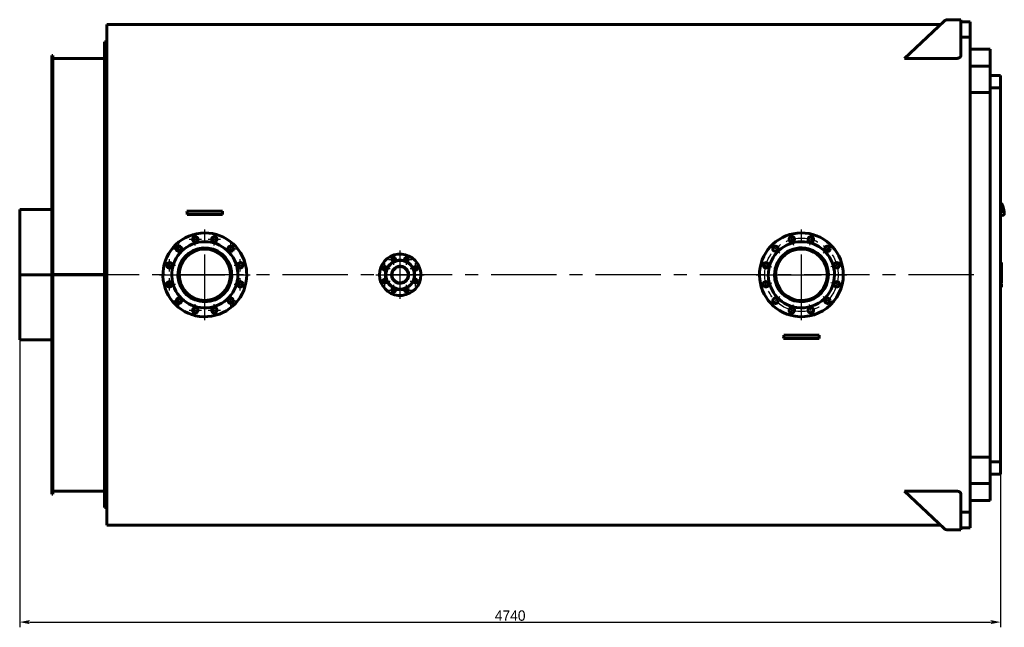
# Model space of a CAD drawing. Header units: millimetres. Extents: x 0 to 5423, y -200 to 841.
# Tile 6 of 6: x 4947 to 5423, y -170 to 123. Entities that reach past the tile are written whole.
import ezdxf

# ---------------------------------------------------------------- set-up
doc = ezdxf.new("R2010")
doc.units = ezdxf.units.MM
for name, pattern in [('CENTER_per16_scale0.498956', [25.346941, 15.841838, -3.168368, 3.168368, -3.168368]), ('CENTER_per1_scale0.354331', [18, 11.25, -2.25, 2.25, -2.25]), ('CENTER_per1_scale0.511811', [26, 16.25, -3.25, 3.25, -3.25]), ('CENTER_per4_scale0.984252', [50, 31.25, -6.25, 6.25, -6.25]), ('CENTER_per53_scale0.992553', [50.421687, 31.513554, -6.302711, 6.302711, -6.302711]), ('CENTER_per8_scale0.996555', [50.625, 31.640625, -6.328125, 6.328125, -6.328125])]:
    doc.linetypes.add(name, pattern=pattern)
doc.styles.add('TextStyle_1', font='T-FLEX Type A.TTF', dxfattribs={"height": 5})
doc.dimstyles.new('DIM_ST_1', dxfattribs={"dimtxt": 5, "dimasz": 5, "dimexe": 2.5, "dimexo": 0, "dimtad": 1, "dimlfac": 10, "dimrnd": 0.01, "dimdsep": 46, "dimtxsty": 'TextStyle_1', "dimblk": 'Arrow_3_C7_Status', "dimcen": 0.09, "dimclrd": 7, "dimclre": 7, "dimclrt": 7, "dimazin": 0, "dimtfac": 1, "dimtdec": 0, "dimtmove": 0, "dimatfit": 0, "dimldrblk": 'NONE', "dimfxl": 1, "dimtvp": 1, "dimtolj": 1, "dimarcsym": 0})

# ---------------------------------------------------------------- blocks, each defined once
blk = doc.blocks.new('Arrow_3_C7_Status')
at = {"color": 7, "linetype": 'Continuous', "lineweight": 0}
blk.add_line((-1, 0), (-0.8, 0), dxfattribs=at)
at = {"color": 7}
blk.add_solid([(-1, -0.2), (0, 0), (-0.8, 0), (-1, 0.2)], dxfattribs=at)
blk = doc.blocks.new('*D14')
at = {"color": 7, "lineweight": -2}
for p, q in [((-237.99, 0), (-237.99, -170.32)), ((236.21, -90.31), (236.21, -170.32)), ((-232.99, -167.82), (231.21, -167.82))]:
    blk.add_line(p, q, dxfattribs=at)
at = {"layer": 'Defpoints', "color": 0}
for p in [(-237.99, 0), (236.21, -90.31), (236.21, -167.82)]:
    blk.add_point(p, dxfattribs=at)
at = {"color": 7, "lineweight": -2, "xscale": 5, "yscale": 5, "zscale": 5}
for p, rotation in [((-237.99, -167.82), 180), ((236.21, -167.82), 360)]:
    blk.add_blockref('Arrow_3_C7_Status', p, dxfattribs=dict(at, rotation=rotation))
at = {"color": 7, "insert": (-0.89, -164.69), "char_height": 5, "attachment_point": 5, "style": 'TextStyle_1'}
blk.add_mtext('\\A1;4740{\\H0.5x;\\S^ ;}', dxfattribs=at)
blk = doc.blocks.new('_None')
blk = doc.blocks.new('Проекция_4')
at = {"color": 7, "linetype": 'Continuous', "lineweight": 60}
for p, q in [((207.228, 121), (-195.887, 121)), ((-195.887, 121), (-195.887, -121)), ((189.7368, 104.4988), (208.8906, 122.5685)), ((214.613, 123.25), (210.6062, 123.25)), ((217.013, 123.25), (214.613, 123.25)), ((217.013, 123.25), (217.013, 105.8633)), ((217.013, 122.25), (221.513, 122.25)), ((221.513, 114.75), (221.513, 122.25)), ((217.013, 114.75), (221.513, 114.75)), ((221.513, 114.75), (221.513, -114.75)), ((-196.987, -112.5), (-196.987, 112.5)), ((-195.887, 112.5), (-196.987, 112.5)), ((-222.487, 68.7054), (-222.487, 106)), ((-221.987, 106), (-222.487, 106)), ((-221.987, 68.7054), (-221.987, 106)), ((231.213, 109), (221.513, 109)), ((231.213, 100.7774), (231.213, 109)), ((-196.987, 104.5), (-221.987, 104.5)), ((189.7368, 104.4988), (214.613, 104.4988)), ((231.213, 100.7774), (221.513, 100.7774)), ((231.213, 88.0405), (231.213, 100.7774)), ((231.213, 96.3), (236.213, 96.3)), ((236.213, 96.3), (236.213, 90.2914)), ((231.213, 88.0405), (221.513, 88.0405)), ((236.213, 90.2914), (231.213, 90.2914)), ((231.213, 88.0405), (231.213, -88.0405)), ((236.213, -90.314), (236.213, 90.2914)), ((-222.487, 68.7054), (-222.487, 66.9463)), ((-222.487, 61.9463), (-222.487, 66.9463)), ((-222.487, 66.9463), (-221.987, 66.9463)), ((-221.987, 68.7054), (-221.987, 66.9463)), ((-221.987, 61.9463), (-221.987, 66.9463)), ((-222.487, 51.2345), (-222.487, 61.9463)), ((-221.987, 51.2345), (-221.987, 61.9463)), ((-222.487, 48.9266), (-222.487, 51.2345)), ((-222.487, -48.9266), (-222.487, 48.9266)), ((-221.987, 51.2345), (-221.987, 48.9266)), ((-221.987, -48.9266), (-221.987, 48.9266)), ((236.2858, 34.5115), (236.213, 34.4946)), ((236.3174, 34.4111), (236.2779, 34.4532)), ((236.4292, 34.4122), (236.3507, 34.4977)), ((236.3996, 34.4062), (236.4139, 34.4116)), ((236.46, 34.3963), (236.4572, 34.3962)), ((-237.987, 0.0027), (-237.987, 31.5)), ((-222.487, 31.5), (-237.987, 31.5)), ((-155.3535, 30.8), (-157.1095, 30.8)), ((-155.3535, 29.2), (-157.0284, 29.2)), ((-141.6205, 30.8), (-155.3535, 30.8)), ((-141.6205, 29.2), (-155.3535, 29.2)), ((-139.8644, 30.8), (-141.6205, 30.8)), ((-139.9456, 29.2), (-141.6205, 29.2)), ((236.213, 28.5405), (237.5969, 28.8616)), ((237.5783, 28.9663), (237.5613, 28.9111)), ((237.6796, 29.0125), (237.6468, 28.9011)), ((237.6469, 28.9024), (237.6792, 29.0118)), ((237.6501, 29.0065), (237.6654, 29.0071)), ((237.6654, 29.0071), (237.6796, 29.0125)), ((237.6976, 29.0401), (237.7024, 29.0419)), ((236.633, 5.9494), (236.213, 5.9494)), ((236.633, 4.6891), (236.633, 5.9494)), ((-237.987, 0.0027), (-237.987, 0.0027)), ((-237.987, 0.0027), (-222.487, 0.0027)), ((-237.987, 0.0027), (-222.487, 0.0027)), ((-237.987, 0.0027), (-237.987, -0.0027)), ((-196.987, 0.0912), (-221.987, 0.0912)), ((-196.987, 0.0908), (-221.987, 0.0908)), ((236.633, 4.0785), (236.213, 4.0785)), ((236.633, 4.0773), (236.213, 4.0773)), ((236.633, 4.0566), (236.213, 4.0566)), ((236.633, 3.8218), (236.213, 3.8218)), ((236.633, 2.8748), (236.213, 2.8748)), ((236.633, 2.6793), (236.213, 2.6793)), ((236.633, 2.6013), (236.213, 2.6013)), ((236.633, 1.7598), (236.213, 1.7598)), ((236.633, 4.0785), (236.633, 4.6891)), ((236.633, 4.0773), (236.633, 4.0775)), ((236.633, 4.0566), (236.633, 4.0773)), ((236.633, 2.8748), (236.633, 3.8218)), ((236.633, 2.6793), (236.633, 2.8748)), ((236.633, 2.6023), (236.633, 2.6783)), ((236.633, 2.5601), (236.633, 2.6013)), ((236.633, 1.9999), (236.633, 2.5601)), ((236.633, 1.9367), (236.633, 1.9999)), ((236.633, 1.7618), (236.633, 1.9367)), ((236.633, 1.7198), (236.633, 1.7598)), ((236.633, 1.1565), (236.633, 1.7198)), ((236.633, 1.0947), (236.633, 1.1565)), ((236.633, 0.911), (236.633, 1.0947)), ((236.633, 0.8291), (236.633, 0.9098)), ((236.633, 0.0541), (236.633, 0.8291)), ((236.633, -0.3822), (236.633, 0.0541)), ((-237.987, -31.5), (-237.987, -0.0027)), ((-237.987, -0.0027), (-237.987, -0.0027)), ((-237.987, -0.0027), (-222.487, -0.0027)), ((-237.987, -0.0027), (-222.487, -0.0027)), ((-196.987, -0.0908), (-221.987, -0.0908)), ((-196.987, -0.0912), (-221.987, -0.0912)), ((236.633, -0.3833), (236.213, -0.3833)), ((236.633, -2.59), (236.213, -2.59)), ((236.633, -2.9407), (236.213, -2.9407)), ((236.633, -4.2519), (236.213, -4.2519)), ((236.633, -4.252), (236.213, -4.252)), ((236.633, -4.5623), (236.213, -4.5623)), ((236.633, -1.3314), (236.633, -0.3836)), ((236.633, -1.3304), (236.633, -1.3267)), ((236.633, -2.59), (236.633, -1.3314)), ((236.633, -2.9407), (236.633, -2.59)), ((236.633, -4.2519), (236.633, -2.9407)), ((236.633, -4.252), (236.633, -4.2519)), ((236.633, -5.5499), (236.633, -4.5623)), ((236.633, -5.5499), (236.213, -5.5499)), ((236.633, -6.0506), (236.213, -6.0506)), ((236.633, -6.0506), (236.633, -5.5499)), ((-237.987, -31.5), (-222.487, -31.5)), ((133.0465, -30.8), (131.2905, -30.8)), ((133.0465, -29.2), (131.3716, -29.2)), ((146.7795, -29.2), (133.0465, -29.2)), ((146.7795, -30.8), (133.0465, -30.8)), ((148.4544, -29.2), (146.7795, -29.2)), ((148.5356, -30.8), (146.7795, -30.8)), ((-222.487, -51.2345), (-222.487, -48.9266)), ((-222.487, -61.9463), (-222.487, -51.2345)), ((-221.987, -48.9266), (-221.987, -51.2345)), ((-221.987, -61.9463), (-221.987, -51.2345)), ((-222.487, -66.9463), (-222.487, -61.9463)), ((-221.987, -66.9463), (-221.987, -61.9463)), ((-222.487, -68.7054), (-222.487, -66.9463)), ((-222.487, -66.9463), (-221.987, -66.9463)), ((-222.487, -106), (-222.487, -68.7054)), ((-221.987, -68.7054), (-221.987, -66.9463)), ((-221.987, -106), (-221.987, -68.7054)), ((231.213, -88.0405), (221.513, -88.0405)), ((231.213, -88.0405), (231.213, -100.7774)), ((231.213, -90.314), (231.213, -96.3)), ((236.213, -90.314), (231.213, -90.314)), ((236.213, -96.3), (236.213, -90.314)), ((231.213, -96.3), (236.213, -96.3)), ((-221.987, -104.5), (-196.987, -104.5)), ((208.8906, -122.5685), (189.7368, -104.4988)), ((189.7368, -104.4988), (214.613, -104.4988)), ((231.213, -100.7774), (221.513, -100.7774)), ((231.213, -100.7774), (231.213, -109)), ((-222.487, -106), (-221.987, -106)), ((217.013, -105.8633), (217.013, -123.25)), ((221.513, -109), (231.213, -109)), ((-196.987, -112.5), (-195.887, -112.5)), ((217.013, -114.75), (221.513, -114.75)), ((221.513, -122.25), (221.513, -114.75)), ((-195.887, -121), (207.228, -121)), ((214.613, -123.25), (210.6062, -123.25)), ((214.613, -123.25), (217.013, -123.25)), ((217.013, -122.25), (221.513, -122.25))]:
    blk.add_line(p, q, dxfattribs=at)
at = {"color": 7, "linetype": 'CENTER_per1_scale0.511811', "lineweight": 25}
for p, q in [((-153.081, 14.1785), (-153.081, 20.1119)), ((-143.8929, 14.1785), (-143.8929, 20.1119)), ((134.5512, 20.0108), (136.0868, 14.2796)), ((145.2749, 20.0108), (143.7393, 14.2796)), ((-161.0381, 9.5845), (-161.0381, 15.5178)), ((-156.0477, 17.1452), (-150.1143, 17.1452)), ((-146.8596, 17.1452), (-140.9262, 17.1452)), ((-135.9358, 9.5845), (-135.9358, 15.5178)), ((125.2642, 14.6489), (129.4597, 10.4534)), ((154.5619, 14.6489), (150.3664, 10.4534)), ((-164.0048, 12.5511), (-158.0714, 12.5511)), ((-138.9025, 12.5511), (-132.9691, 12.5511)), ((-165.6321, 1.6274), (-165.6321, 7.5607)), ((-131.3418, 1.6274), (-131.3418, 7.5607)), ((119.9023, 5.3619), (125.6334, 3.8262)), ((159.9238, 5.3619), (154.1926, 3.8262)), ((-168.5988, 4.594), (-162.6655, 4.594)), ((-134.3084, 4.594), (-128.3751, 4.594)), ((-168.5988, -4.594), (-162.6655, -4.594)), ((-165.6321, -7.5607), (-165.6321, -1.6274)), ((-134.3084, -4.594), (-128.3751, -4.594)), ((-131.3418, -7.5607), (-131.3418, -1.6274)), ((119.9023, -5.3619), (125.6334, -3.8262)), ((159.9238, -5.3619), (154.1926, -3.8262)), ((-164.0048, -12.5511), (-158.0714, -12.5511)), ((-161.0381, -15.5178), (-161.0381, -9.5845)), ((-153.081, -20.1119), (-153.081, -14.1785)), ((-143.8929, -20.1119), (-143.8929, -14.1785)), ((-138.9025, -12.5511), (-132.9691, -12.5511)), ((-135.9358, -15.5178), (-135.9358, -9.5845)), ((125.2642, -14.6489), (129.4597, -10.4534)), ((154.5619, -14.6489), (150.3664, -10.4534)), ((-156.0477, -17.1452), (-150.1143, -17.1452)), ((-146.8596, -17.1452), (-140.9262, -17.1452)), ((134.5512, -20.0108), (136.0868, -14.2796)), ((145.2749, -20.0108), (143.7393, -14.2796))]:
    blk.add_line(p, q, dxfattribs=at)
at = {"color": 7, "linetype": 'CENTER_per8_scale0.996555', "lineweight": 25}
for p, q in [((-148.487, -21.9167), (-148.487, 21.9167)), ((139.913, -21.9167), (139.913, 21.9167)), ((-170.4036, 0), (-126.5703, 0)), ((117.9964, 0), (161.8297, 0))]:
    blk.add_line(p, q, dxfattribs=at)
at = {"color": 7, "linetype": 'CENTER_per1_scale0.354331', "lineweight": 25}
for p, q in [((-57.1484, 4.8244), (-57.1484, 9.9577)), ((-51.0255, 4.8244), (-51.0255, 9.9577)), ((-61.478, 0.4948), (-61.478, 5.6281)), ((-59.7151, 7.391), (-54.5818, 7.391)), ((-53.5922, 7.391), (-48.4588, 7.391)), ((-46.6959, 0.4948), (-46.6959, 5.6281)), ((-64.0447, 3.0615), (-58.9113, 3.0615)), ((-49.2626, 3.0615), (-44.1293, 3.0615)), ((-64.0447, -3.0615), (-58.9113, -3.0615)), ((-61.478, -5.6281), (-61.478, -0.4948)), ((-49.2626, -3.0615), (-44.1293, -3.0615)), ((-46.6959, -5.6281), (-46.6959, -0.4948)), ((-59.7151, -7.391), (-54.5818, -7.391)), ((-57.1484, -9.9577), (-57.1484, -4.8244)), ((-53.5922, -7.391), (-48.4588, -7.391)), ((-51.0255, -9.9577), (-51.0255, -4.8244))]:
    blk.add_line(p, q, dxfattribs=at)
at = {"color": 7, "linetype": 'CENTER_per4_scale0.984252', "lineweight": 25}
for p, q in [((-54.087, -11.6667), (-54.087, 11.6667)), ((-65.7536, 0), (-42.4203, 0))]:
    blk.add_line(p, q, dxfattribs=at)
at = {"color": 7, "linetype": 'CENTER_per53_scale0.992553', "lineweight": 25}
blk.add_line((223.1797, 0), (-198.6536, 0), dxfattribs=at)
at = {"color": 7, "lineweight": 60, "flags": 128}
for points in [[(214.613, 104.4988), (214.7343, 104.5006), (214.8556, 104.5061), (214.9762, 104.5151), (215.0957, 104.5275), (215.2134, 104.5433), (215.3286, 104.5624), (215.4413, 104.5848), (215.5516, 104.6102), (215.6591, 104.6386), (215.7636, 104.6698), (215.8646, 104.7036), (215.9618, 104.7399), (216.0601, 104.7806), (216.1543, 104.8239), (216.2441, 104.8695), (216.3293, 104.9172), (216.4098, 104.9668), (216.4852, 105.0181), (216.5645, 105.0779), (216.6377, 105.1397), (216.7045, 105.2032), (216.765, 105.2682), (216.8189, 105.3344), (216.8661, 105.4014), (216.9001, 105.4573), (216.9296, 105.5137), (216.9547, 105.5705), (216.9753, 105.6276), (216.9918, 105.6864), (217.0036, 105.7453), (217.0107, 105.8043), (217.013, 105.8633)], [(236.4596, 34.3966), (236.4597, 34.3966), (236.4598, 34.3966), (236.4599, 34.3966), (236.4599, 34.3966), (236.46, 34.3966), (236.4601, 34.3966)], [(237.7026, 29.0415), (237.7231, 29.0488), (237.7454, 29.0586), (237.7667, 29.0697), (237.7868, 29.0821), (237.8058, 29.0957), (237.8236, 29.1102), (237.8402, 29.1256), (237.8556, 29.1417), (237.8698, 29.1585), (237.8829, 29.1759), (237.895, 29.194), (237.9062, 29.2127), (237.9165, 29.2322), (237.926, 29.2526), (237.9349, 29.2742), (237.9432, 29.2973), (237.9509, 29.3224), (237.9582, 29.3503), (237.9651, 29.3818), (237.9713, 29.4176), (237.9766, 29.4572), (237.9808, 29.4983), (237.9837, 29.5392), (237.9856, 29.58), (237.9866, 29.6208), (237.987, 29.662), (237.9867, 29.7038), (237.9858, 29.7463), (237.9843, 29.7896), (237.9823, 29.8339), (237.9798, 29.879), (237.9768, 29.9252), (237.9733, 29.9723), (237.9693, 30.0205), (237.9649, 30.0696), (237.9599, 30.1198), (237.9546, 30.1709), (237.9487, 30.223), (237.9425, 30.2761), (237.9358, 30.3301), (237.9286, 30.385), (237.9211, 30.4407), (237.9131, 30.4974), (237.9047, 30.5548), (237.8959, 30.6131), (237.8867, 30.6721), (237.8771, 30.7318), (237.8671, 30.7922), (237.8568, 30.8533), (237.846, 30.915), (237.8349, 30.9772), (237.8235, 31.04), (237.8117, 31.1033), (237.7996, 31.167), (237.7871, 31.2311), (237.7743, 31.2956), (237.7612, 31.3604), (237.7478, 31.4255), (237.7341, 31.4908), (237.7201, 31.5563), (237.7058, 31.622), (237.6913, 31.6878), (237.6765, 31.7536), (237.6615, 31.8194), (237.6462, 31.8852), (237.6307, 31.9509), (237.615, 32.0165), (237.5991, 32.0819), (237.583, 32.1472), (237.5667, 32.2121), (237.5502, 32.2768), (237.5336, 32.3411), (237.5168, 32.405), (237.4999, 32.4685), (237.4829, 32.5315), (237.4657, 32.5941), (237.4485, 32.656), (237.4311, 32.7174), (237.4137, 32.7781), (237.3962, 32.8381), (237.3786, 32.8974), (237.361, 32.956), (237.3433, 33.0138), (237.3256, 33.0707), (237.3079, 33.1268), (237.2901, 33.182), (237.2724, 33.2362), (237.2547, 33.2895), (237.2369, 33.3418), (237.2192, 33.3931), (237.2016, 33.4433), (237.1839, 33.4925), (237.1663, 33.5406), (237.1487, 33.5875), (237.1312, 33.6334), (237.1137, 33.6781), (237.0963, 33.7216), (237.0788, 33.764), (237.0614, 33.8052), (237.044, 33.8453), (237.0265, 33.8843), (237.009, 33.9221), (236.9914, 33.9589), (236.9736, 33.9947), (236.9555, 34.0295), (236.9371, 34.0635), (236.918, 34.0969), (236.8981, 34.1298), (236.877, 34.1624), (236.8542, 34.1949), (236.8326, 34.2231), (236.8123, 34.2473), (236.7932, 34.2681), (236.7748, 34.2864), (236.7567, 34.3027), (236.7388, 34.3173), (236.7207, 34.3307), (236.7024, 34.3428), (236.6836, 34.3539), (236.6643, 34.3639), (236.6444, 34.3728), (236.6238, 34.3806), (236.6003, 34.3878), (236.5761, 34.3935), (236.5515, 34.3974), (236.5266, 34.3996), (236.5015, 34.4), (236.4765, 34.3986), (236.4599, 34.3964)], [(237.6796, 29.0123), (237.6795, 29.0122), (237.6791, 29.0118)], [(237.7025, 29.0414), (237.7024, 29.0413), (237.7023, 29.0413), (237.7022, 29.0413), (237.702, 29.0412)], [(236.633, 0.9101), (236.443, 0.9101), (236.213, 0.9101)], [(217.013, -105.8633), (217.0094, -105.7902), (216.9985, -105.717), (216.9804, -105.644), (216.9551, -105.5714), (216.9285, -105.5114), (216.897, -105.4518), (216.8604, -105.3927), (216.819, -105.3344), (216.7726, -105.2769), (216.7202, -105.2192), (216.6626, -105.1624), (216.6, -105.1069), (216.5324, -105.0528), (216.4572, -104.9984), (216.3766, -104.9458), (216.2909, -104.8951), (216.2003, -104.8466), (216.1176, -104.8065), (216.0313, -104.7682), (215.9415, -104.732), (215.8484, -104.6979), (215.7482, -104.6649), (215.6446, -104.6345), (215.538, -104.6068), (215.4288, -104.5821), (215.3332, -104.5633), (215.2359, -104.5468), (215.1371, -104.5326), (215.0372, -104.5208), (214.9322, -104.5113), (214.8262, -104.5044), (214.7197, -104.5002), (214.613, -104.4988)]]:
    blk.add_lwpolyline(points, dxfattribs=at)
at = {"color": 7, "linetype": 'CENTER_per16_scale0.498956', "lineweight": 25}
blk.add_circle((139.913, 0), 17.75, dxfattribs=at)
blk.add_circle((139.913, 0), 17.75, dxfattribs=at)
at = {"color": 7, "linetype": 'Continuous', "lineweight": 60}
for centre, radius in [((-148.487, 0), 12.4), ((-54.087, 0), 3.945)]:
    blk.add_circle(centre, radius, dxfattribs=at)
for centre, radius, start, end in [((210.6062, 120.75), 2.5, 90, 133.331662), ((236.2969, 34.4628), 0.0499, 101.860091, 119.984599), ((236.3083, 34.4137), 0.1003, 83.246041, 102.953122), ((236.3445, 34.4487), 0.0495, 82.812362, 120.239011), ((236.3144, 34.4637), 0.05, 42.54453, 83.506796), ((236.4654, 34.4455), 0.0492, 222.664941, 263.874211), ((236.4659, 34.4458), 0.0496, 222.511553, 263.286551), ((-713.7073, 1.7715), 557.3542, 2.820776, 2.985467), ((416.7332, 1.7715), 557.3541, 177.014533, 177.179224), ((237.585, 28.9103), 0.0499, 263.46734, 283.717241), ((237.5742, 28.9586), 0.0996, 283.133174, 300.034029), ((237.6218, 28.9439), 0.0495, 262.816545, 300.234827), ((237.5992, 28.9157), 0.05, 299.692722, 343.415772), ((237.7275, 28.9985), 0.0497, 120.881449, 163.629827), ((-148.487, 0), 20.25, 15, 0), ((139.913, 0), 20.25, 0, 255), ((-148.487, 0), 16, 15, 0), ((-153.081, 17.1452), 1.3, 15, 0), ((-153.081, 17.1452), 1.3, 0, 15), ((-143.8929, 17.1452), 1.3, 15, 0.000009), ((-143.8929, 17.1452), 1.3, 0.000009, 15), ((139.913, 0), 16, 0, 255), ((135.319, 17.1452), 1.3, 0.000009, 255), ((135.319, 17.1452), 1.3, 255, 0.000009), ((144.5071, 17.1452), 1.3, 0, 255), ((144.5071, 17.1452), 1.3, 255, 0), ((-161.0381, 12.5511), 1.3, 15, 0.000015), ((-148.487, 0), 13.02, 195, 180), ((-161.0381, 12.5511), 1.3, 0.000015, 15), ((-135.9358, 12.5511), 1.3, 15, 0), ((-135.9358, 12.5511), 1.3, 0, 15), ((-54.087, 0), 10, 22.5, 360), ((127.3619, 12.5511), 1.3, 0.000004, 255), ((139.913, 0), 13.02, 75, 179.999997), ((139.913, 0), 13.02, 179.999997, 75), ((127.3619, 12.5511), 1.3, 255, 0.000004), ((139.913, 0), 12.45, 270, 180.000004), ((152.4642, 12.5511), 1.3, 0.000009, 255), ((152.4642, 12.5511), 1.3, 255, 0.000009), ((-165.6321, 4.594), 1.3, 15, 0), ((-165.6321, 4.594), 1.3, 0, 15), ((-131.3418, 4.594), 1.3, 15, 0), ((-131.3418, 4.594), 1.3, 0, 15), ((-148.487, 0), 20.25, 0, 15), ((-54.087, 0), 7.05, 22.5, 360), ((-54.087, 0), 6.9, 22.5, 359.999998), ((-57.1484, 7.391), 0.9, 22.5, 0.000003), ((-57.1484, 7.391), 0.9, 0.000003, 22.5), ((-51.0255, 7.391), 0.9, 22.5, 0.000018), ((-51.0255, 7.391), 0.9, 0.000018, 22.5), ((122.7679, 4.594), 1.3, 0.000004, 255), ((157.0582, 4.594), 1.3, 0.000009, 255), ((-148.487, 0), 13.02, 180, 195), ((-148.487, 0), 16, 0, 15), ((-61.478, 3.0615), 0.9, 22.5, 359.999997), ((-61.478, 3.0615), 0.9, 359.999997, 22.5), ((-54.087, 0), 4.125, 202.5, 180), ((-54.087, 0), 6.9, 359.999999, 22.5), ((-46.6959, 3.0615), 0.9, 22.5, 360), ((-54.087, 0), 7.05, 359.999996, 22.5), ((-46.6959, 3.0615), 0.9, 360, 22.5), ((-54.087, 0), 10, 360, 22.5), ((122.7679, 4.594), 1.3, 255, 0.000004), ((139.913, 0), 20.25, 255, 0.000001), ((157.0582, 4.594), 1.3, 255, 0.000009), ((-165.6321, -4.594), 1.3, 15, 0), ((-165.6321, -4.594), 1.3, 0, 15), ((-131.3418, -4.594), 1.3, 15, 0), ((-131.3418, -4.594), 1.3, 0, 15), ((-61.478, -3.0615), 0.9, 22.5, 359.999996), ((-61.478, -3.0615), 0.9, 359.999997, 22.5), ((-54.087, 0), 4.125, 180, 202.5), ((-46.6959, -3.0615), 0.9, 22.5, 360), ((-46.6959, -3.0615), 0.9, 360, 22.5), ((122.7679, -4.594), 1.3, 359.999996, 255), ((122.7679, -4.594), 1.3, 255, 359.999996), ((139.913, 0), 12.45, 180.000004, 270), ((139.913, 0), 16, 255, 0), ((157.0582, -4.594), 1.3, 0.000009, 255), ((157.0582, -4.594), 1.3, 255, 0.000009), ((-57.1484, -7.391), 0.9, 22.5, 0.000003), ((-57.1484, -7.391), 0.9, 0.000003, 22.5), ((-51.0255, -7.391), 0.9, 22.5, 0.000018), ((-51.0255, -7.391), 0.9, 0.000018, 22.5), ((-161.0381, -12.5511), 1.3, 15, 0.000015), ((-161.0381, -12.5511), 1.3, 0.000015, 15), ((-135.9358, -12.5511), 1.3, 15, 0), ((-135.9358, -12.5511), 1.3, 0, 15), ((127.3619, -12.5511), 1.3, 0.000004, 255), ((127.3619, -12.5511), 1.3, 255, 0.000004), ((152.4642, -12.5511), 1.3, 0.000009, 255), ((152.4642, -12.5511), 1.3, 255, 0.000009), ((-153.081, -17.1452), 1.3, 15, 0), ((-153.081, -17.1452), 1.3, 0, 15), ((-143.8929, -17.1452), 1.3, 15, 0.000009), ((-143.8929, -17.1452), 1.3, 0.000009, 15), ((135.319, -17.1452), 1.3, 0.000009, 255), ((135.319, -17.1452), 1.3, 255, 0.000009), ((144.5071, -17.1452), 1.3, 0, 255), ((144.5071, -17.1452), 1.3, 255, 0), ((-425.3073, -1.7715), 557.3542, 357.014533, 357.179224), ((705.1332, -1.7715), 557.354, 182.820776, 182.985467), ((210.6062, -120.75), 2.5, 226.668338, 270)]:
    blk.add_arc(centre, radius, start, end, dxfattribs=at)
for centre, major_axis, ratio, start_param, end_param in [((236.3144, 34.4637), (0.0368, 0.0338), 0.11935566, 6.149791, 6.28318563), ((237.0396, 31.7094), (-0.627, 2.702), 0.12940953, 6.23768724, 6.27970931), ((237.3427, 31.7797), (-0.3956, 1.7047), 0.12940953, 6.27970931, 9.42477796), ((237.3427, 31.7797), (0.3956, -1.7047), 0.12940953, 6.28318531, 9.42130196), ((237.0529, 31.7124), (0.3956, -1.7047), 0.12940953, 0.71654013, 2.42505252), ((237.0618, 31.6883), (0.3956, -1.7047), 0.12054769, 0.74904292, 2.4148502), ((237.6598, 28.9858), (-0.0083, 0.0493), 0.60453116, 0.08639428, 1.2659527)]:
    blk.add_ellipse(centre, major_axis=major_axis, ratio=ratio, start_param=start_param, end_param=end_param, dxfattribs=at)
dim = blk.add_linear_dim(base=(236.213, -167.82), p1=(-237.987, -0.0027), p2=(236.213, -90.314), text='4740{\\H0.5x;\\S^ ;}', dimstyle='DIM_ST_1')
dim.commit()
dim.dimension.update_dxf_attribs({"geometry": '*D14', "text_midpoint": (-0.887, -167.82), "dimtype": 160})

msp = doc.modelspace()

# ---------------------------------------------------------------- block references
msp.add_blockref('Проекция_4', (5185.19, 0))

doc.saveas('drawing.dxf')
